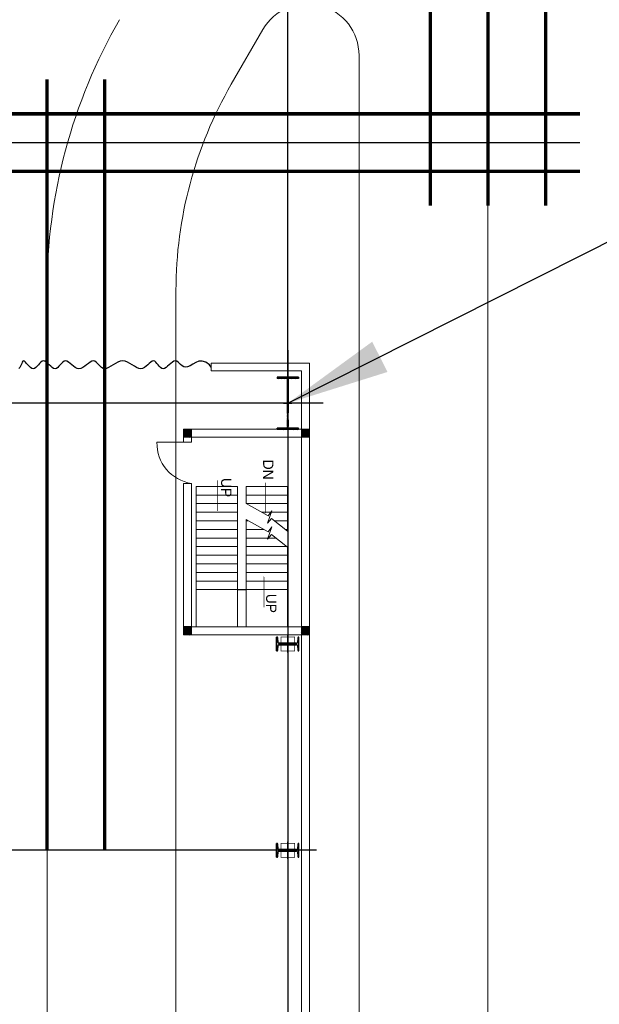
# Model space of a CAD drawing. Extents: x -7650383 to 4934791, y -137560 to 1826789.
# Tile 115 of 256: x 2159290 to 2176146, y 6158 to 34790. Entities that reach past the tile are written whole.
import ezdxf

# ---------------------------------------------------------------- set-up
doc = ezdxf.new("R2010")
doc.units = 0
doc.header["$LTSCALE"] = 800
doc.header["$MEASUREMENT"] = 0
for name, pattern in [('CENTER', [2, 1.25, -0.25, 0.25, -0.25]), ('CENTER2', [1.125, 0.75, -0.125, 0.125, -0.125]), ('CONTINOUS', [0]), ('HIDDEN', [0.375, 0.25, -0.125])]:
    doc.linetypes.add(name, pattern=pattern)
doc.layers.get('0').update_dxf_attribs({"linetype": 'CONTINUOUS'})
for name, color, linetype in [('Aux_col', 7, 'CONTINUOUS'), ('COL', 1, 'CENTER'), ('GRID', 8, 'CENTER'), ('KEY PLAN', 251, 'CONTINUOUS'), ('PIPE', 1, 'CONTINUOUS'), ('REV3', 2, 'CONTINUOUS')]:
    doc.layers.add(name, color=color, linetype=linetype)
doc.layers.add('WALL', color=6, linetype='CONTINUOUS', lineweight=18)
doc.styles.add('HTX11', font='O8111901')
doc.styles.add('ROMANS', font='ISO9.shx', dxfattribs={"width": 0.8})
doc.styles.get("Standard").update_dxf_attribs({"font": 'ISO9'})
doc.dimstyles.get("Standard").update_dxf_attribs({"dimtxt": 0.18, "dimasz": 0.18, "dimexe": 0.18, "dimexo": 0.0625, "dimgap": 0.09, "dimtad": 0, "dimtih": 1, "dimtoh": 1, "dimdec": 4, "dimzin": 0, "dimdsep": 46, "dimtxsty": 'Standard', "dimcen": 0.09, "dimadec": 0, "dimazin": 0, "dimtfac": 1, "dimtdec": 4, "dimtofl": 0, "dimtmove": 0, "dimatfit": 3, "dimfxl": 1, "dimtolj": 1, "dimtzin": 0, "dimarcsym": 0})
pattern_1 = [(225, (987345.39, 1095521.387), (-22.097087, 22.097087), [])]
pattern_2 = [(225, (990776.214, 1095521.387), (-22.097087, 22.097087), [])]

# ---------------------------------------------------------------- blocks, each defined once
blk = doc.blocks.new('A$C3C7577A7')
blk.add_line((0, 0), (0, -132347))
at = {"layer": 'Aux_col', "linetype": 'CONTINOUS'}
for p, q in [((0, 13250), (0, 12750)), ((-250, 13000), (250, 13000)), ((0, 7250), (0, 6750)), ((-250, 7000), (250, 7000))]:
    blk.add_line(p, q, dxfattribs=at)
at = {"layer": 'Aux_col', "linetype": 'CONTINOUS', "const_width": 20, "flags": 128}
for points in [[(-200, 13200), (200, 13200), (200, 12800), (-200, 12800)], [(-200, 7200), (200, 7200), (200, 6800), (-200, 6800)]]:
    blk.add_lwpolyline(points, close=True, dxfattribs=at)
blk = doc.blocks.new('A$C41E52089')
at = {"layer": 'COL'}
h = blk.add_hatch(dxfattribs=at)
h.set_pattern_fill('ANSI31', color=256, scale=100, style=0)
h.paths.add_polyline_path([(310, -720), (0, -720), (0, -760), (310, -760)])
h.paths.add_polyline_path([(0, -720), (-310, -720), (-310, -760), (0, -760)])
h.paths.add_polyline_path([(0, 0), (-13, 0), (-13, -720), (0, -720)])
h.paths.add_polyline_path([(0, 720), (-13, 720), (-13, 0), (0, 0)])
h.paths.add_polyline_path([(12, 0), (0, 0), (0, -720), (12, -720)])
h.paths.add_polyline_path([(12, 720), (0, 720), (0, 0), (12, 0)])
h.paths.add_polyline_path([(310, 760), (0, 760), (0, 720), (12, 720), (310, 720)])
h.paths.add_polyline_path([(0, 760), (-310, 760), (-310, 720), (0, 720)])
for p, q in [((-310, 760), (310, 760)), ((-310, 760), (-310, 720)), ((-310, 720), (310, 720)), ((-13, -720), (-13, 720)), ((12, -720), (12, 720)), ((310, 760), (310, 720)), ((-310, -720), (310, -720)), ((-310, -760), (-310, -720)), ((-310, -760), (310, -760)), ((310, -760), (310, -720))]:
    blk.add_line(p, q, dxfattribs=at)
at = {"layer": 'COL', "color": 2}
for p, q in [((0, -800), (0, 800)), ((123, 0), (-123, 0))]:
    blk.add_line(p, q, dxfattribs=at)
blk = doc.blocks.new('Stair-Unl. Bay')
at = {"layer": 'REV3', "linetype": 'Continuous'}
h = blk.add_hatch(dxfattribs=at)
h.set_pattern_fill('ANSI31', color=256, scale=250, angle=90, style=0)
h.set_pattern_definition(pattern_1)
h.paths.add_polyline_path([(862563, 874681), (862563, 874796), (862793, 874796), (862793, 874681)])
h = blk.add_hatch(dxfattribs=at)
h.set_pattern_fill('ANSI31', color=256, scale=250, angle=90, style=0)
h.set_pattern_definition(pattern_2)
h.paths.add_polyline_path([(865994, 874681), (865994, 874796), (866224, 874796), (866224, 874681)])
h = blk.add_hatch(dxfattribs=at)
h.set_pattern_fill('ANSI31', color=256, scale=250, angle=90, style=0)
h.set_pattern_definition(pattern_1)
h.paths.add_polyline_path([(862563, 874566), (862563, 874681), (862793, 874681), (862793, 874566)])
h = blk.add_hatch(dxfattribs=at)
h.set_pattern_fill('ANSI31', color=256, scale=250, angle=90, style=0)
h.set_pattern_definition(pattern_2)
h.paths.add_polyline_path([(865994, 874566), (865994, 874681), (866224, 874681), (866224, 874566)])
h = blk.add_hatch(dxfattribs=at)
h.set_pattern_fill('ANSI31', color=256, scale=250, angle=90, style=0)
h.set_pattern_definition([(225, (987345.39, 1089771.387), (-22.097087, 22.097087), [])])
h.paths.add_polyline_path([(862563, 868816), (862563, 869046), (862793, 869046), (862793, 868816)])
h = blk.add_hatch(dxfattribs=at)
h.set_pattern_fill('ANSI31', color=256, scale=250, angle=90, style=0)
h.set_pattern_definition([(225, (990776.214, 1089771.387), (-22.097087, 22.097087), [])])
h.paths.add_polyline_path([(865994, 868816), (865994, 869046), (866224, 869046), (866224, 868816)])
for p, q in [((862563, 874796), (862793, 874796)), ((865994, 874796), (866224, 874796)), ((862563, 874566), (862793, 874566)), ((865994, 874566), (866224, 874566)), ((864652, 873481), (864402, 873481))]:
    blk.add_line(p, q, dxfattribs=at)
at = {"layer": 'REV3', "linetype": 'Continuous', "flags": 128}
for points in [[(863885, 873083, 0, 150, 0), (863885, 873438, 25, 25, 0), (863885, 873997, 25, 25, 0)], [(863833, 871281, 0, 150, 0), (863833, 870927, 25, 25, 0), (863833, 870368, 25, 25, 0)], [(865241, 871216, 0, 150, 0), (865241, 870861, 25, 25, 0), (865241, 870303, 25, 25, 0)]]:
    blk.add_lwpolyline(points, format="xyseb", dxfattribs=at)
at = {"layer": 'WALL'}
for p, q in [((863202, 874566), (863202, 872244)), ((864402, 874566), (864402, 871446)), ((864652, 874566), (864652, 870981)), ((865852, 874566), (865852, 870481)), ((866224, 870395), (866224, 874418)), ((864402, 873481), (863202, 873481)), ((865852, 873481), (864652, 873481)), ((864402, 873231), (863202, 873231)), ((865852, 873231), (864652, 873231)), ((864402, 872981), (863202, 872981)), ((864402, 872731), (863202, 872731)), ((865852, 872981), (864652, 872981)), ((865852, 872731), (864652, 872731)), ((864402, 872481), (863202, 872481)), ((865852, 872481), (864652, 872481)), ((864402, 872231), (863202, 872231)), ((865852, 872231), (864652, 872231)), ((863535, 871981), (864402, 871981)), ((865852, 871981), (864652, 871981)), ((863202, 871779), (863202, 870481)), ((863202, 871731), (863263, 871731)), ((863888, 871731), (864402, 871731)), ((865852, 871731), (864652, 871731)), ((863202, 871481), (863580, 871481)), ((864339, 871481), (864402, 871481)), ((865852, 871481), (864652, 871481)), ((863202, 871231), (863952, 871231)), ((865852, 871231), (864652, 871231)), ((863202, 870981), (864402, 870981)), ((863202, 870731), (864402, 870731)), ((864402, 870981), (864402, 870481)), ((865852, 870981), (864652, 870981)), ((865852, 870731), (864652, 870731)), ((863202, 870481), (864402, 870481)), ((865852, 870481), (864652, 870481)), ((865993, 870395), (866223, 870395)), ((865994, 869195), (866997, 869195))]:
    blk.add_line(p, q, dxfattribs=at)
for points in [[(862563, 874796), (862563, 874566), (866224, 874566), (866224, 874796)], [(866224, 868816), (866224, 869046), (862563, 869046), (862563, 868816)]]:
    blk.add_lwpolyline(points, close=True, dxfattribs=at)
for points in [[(862793, 869046), (862793, 874796)], [(865994, 870395), (865994, 874796)], [(866224, 870395), (866224, 874796)], [(862563, 869046), (862563, 874566)], [(865994, 870395), (865994, 874566)], [(865993, 874418), (865994, 870395)], [(864652, 870481), (864652, 873481)], [(866224, 872818), (866224, 870395)], [(863198, 872247), (863670, 871875), (863781, 872015), (863655, 871659), (863766, 871799), (864402, 871446)], [(863198, 871783), (863670, 871410), (863781, 871550), (863655, 871194), (863766, 871335), (864402, 870981)], [(862563, 868816), (862563, 869086)], [(862793, 868816), (862793, 869046)], [(865994, 868816), (865994, 869195)], [(866224, 868816), (866224, 869195)]]:
    blk.add_lwpolyline(points, dxfattribs=at)
blk.add_arc((865811, 869223), 1186, 358.6299, 81.1377, dxfattribs=at)
at = {"style": 'HTX11'}
for s, p in [('UP', (863822, 873602)), ('UP', (865131, 870236)), ('DN', (863909, 869703))]:
    blk.add_text(s, height=300, rotation=90, dxfattribs=at).set_placement(p)
blk = doc.blocks.new('I4')
blk.add_lwpolyline([(250, 200), (248, 200, 0.388879), (223, 177), (216, 43, -0.388879), (191, 20), (-191, 20, -0.388879), (-216, 43), (-223, 177, 0.388879), (-248, 200), (-250, 200), (-250, -200), (-248, -200, 0.388879), (-223, -177), (-216, -43, -0.388879), (-191, -20), (191, -20, -0.388879), (216, -43), (223, -177, 0.388879), (248, -200), (250, -200), (250, 200), (250, -200)], format="xyb")

msp = doc.modelspace()

# ---------------------------------------------------------------- linework, layer by layer
msp.add_line((2167410, 10635.3), (2166760, 10635.3))
at = {"layer": 'GRID', "linetype": 'CENTER', "ltscale": 5000}
for p, q in [((2167085, 25178.7), (2167085, -14374.9)), ((2168111.3, 23635.3), (2072684.5, 23635.3))]:
    msp.add_line(p, q, dxfattribs=at)
at = {"layer": 'GRID', "linetype": 'CENTER', "ltscale": 2500}
msp.add_line((2167924.4, 10635.3), (2118014.2, 10635.3), dxfattribs=at)
at = {"layer": 'KEY PLAN', "linetype": 'CONTINOUS', "lineweight": 15}
for p, q in [((2172908, 80115.9), (2172908, -39752.7)), ((2165442.6, 32914.7), (2166358.9, 34501.9)), ((2169158, 33751.9), (2169158, -14828.6)), ((2160085, 26915.1), (2160085, -21114.7)), ((2163835, -14828.1), (2163835, 26915.1))]:
    msp.add_line(p, q, dxfattribs=at)
at = {"layer": 'KEY PLAN', "linetype": 'CONTINOUS', "lineweight": 15, "const_width": 100}
for points in [[(2171232, 78232.8), (2171232, 29377.3)], [(2172908, 78232.8), (2172908, 29377.3)], [(2174584, 78232.8), (2174584, 29377.3)]]:
    msp.add_lwpolyline(points, dxfattribs=at)
at = {"layer": 'KEY PLAN', "linetype": 'HIDDEN', "ltscale": 5000, "const_width": 100}
for points in [[(2160084.9, 33053.3), (2160084.9, 10635.3)], [(2161760.9, 33053.3), (2161760.9, 10635.3)], [(2143297, 32053.3), (2175584, 32053.3)], [(2143297, 30377.3), (2175584, 30377.3)]]:
    msp.add_lwpolyline(points, dxfattribs=at)
at = {"layer": 'KEY PLAN', "linetype": 'CENTER2', "ltscale": 5000}
msp.add_lwpolyline([(2143297, 31215.3), (2175584, 31215.3)], dxfattribs=at)
at = {"layer": 'KEY PLAN', "linetype": 'CONTINOUS', "lineweight": 15}
for centre, radius, start, end in [((2167658, 33751.9), 1500, 0, 150), ((2175834.9, 26914.7), 15750, 150, 180), ((2175834.9, 26914.7), 12000, 150, 180)]:
    msp.add_arc(centre, radius, start, end, dxfattribs=at)
at = {"layer": 'PIPE'}
msp.add_lwpolyline([(2164856.1, 24680.8), (2164805.7, 24751.4), (2164701.5, 24834.1), (2164600.1, 24864.6), (2164502.6, 24856.1), (2164410.2, 24821.7), (2164323.9, 24774.6), (2164244.9, 24728.1), (2164174.4, 24695.3), (2164113, 24686.2), (2164059.6, 24698), (2164012.6, 24724.6), (2163970.3, 24759.9), (2163931.3, 24797.9), (2163893.8, 24832.6), (2163856.2, 24857.8), (2163817.1, 24867.6), (2163775.1, 24857.7), (2163730.6, 24831.7), (2163684.6, 24794.9), (2163637.7, 24752.7), (2163590.8, 24710.6), (2163544.8, 24673.8), (2163500.3, 24647.8), (2163458.3, 24637.9), (2163419.3, 24647.8), (2163382.8, 24673.8), (2163348.2, 24710.6), (2163314.8, 24752.7), (2163282, 24794.9), (2163248.9, 24831.7), (2163215, 24857.7), (2163179.5, 24867.6), (2163141.9, 24857.7), (2163102, 24831.7), (2163059.7, 24794.9), (2163015, 24752.7), (2162967.7, 24710.6), (2162917.8, 24673.8), (2162865.2, 24647.8), (2162809.9, 24637.9), (2162751.8, 24647.8), (2162691.1, 24673.8), (2162628.1, 24710.6), (2162563, 24752.7), (2162496.1, 24794.9), (2162427.6, 24831.7), (2162357.8, 24857.7), (2162286.9, 24867.6), (2162215.3, 24857.7), (2162143.7, 24831.7), (2162073, 24794.9), (2162004, 24752.7), (2161937.6, 24710.6), (2161874.5, 24673.8), (2161815.6, 24647.8), (2161761.7, 24637.9), (2161713.4, 24647.8), (2161669.7, 24673.8), (2161629.4, 24710.6), (2161591.2, 24752.7), (2161554, 24794.9), (2161516.4, 24831.7), (2161477.3, 24857.7), (2161435.4, 24867.6), (2161389.7, 24857.7), (2161340.6, 24831.7), (2161288.8, 24794.9), (2161234.9, 24752.7), (2161179.6, 24710.6), (2161123.5, 24673.8), (2161067.4, 24647.8), (2161011.7, 24637.9), (2160957.3, 24647.8), (2160904.1, 24673.8), (2160852.4, 24710.6), (2160802.4, 24752.7), (2160754, 24794.9), (2160707.5, 24831.7), (2160663, 24857.7), (2160620.6, 24867.6), (2160580.2, 24857.7), (2160541.7, 24831.7), (2160504.3, 24794.9), (2160467.6, 24752.7), (2160431.2, 24710.6), (2160394.4, 24673.8), (2160356.9, 24647.8), (2160318, 24637.9), (2160277.4, 24647.8), (2160235.5, 24673.8), (2160192.7, 24710.6), (2160149.4, 24752.7), (2160106.1, 24794.9), (2160063.3, 24831.7), (2160021.4, 24857.7), (2159980.8, 24867.6), (2159941.9, 24857.7), (2159904.5, 24831.7), (2159867.9, 24794.9), (2159832, 24752.7), (2159796.1, 24710.6), (2159759.9, 24673.8), (2159722.9, 24647.8), (2159684.7, 24637.9), (2159645.2, 24647.8), (2159604.9, 24673.8), (2159564.8, 24710.6), (2159525.9, 24752.7), (2159488.9, 24794.9), (2159455, 24831.7), (2159424.8, 24857.7), (2159399.4, 24867.6), (2159379.2, 24857.7), (2159362.7, 24831.7), (2159347.8, 24794.9), (2159332.4, 24752.7), (2159314.7, 24710.6), (2159292.4, 24673.8), (2159263.7, 24647.8)], dxfattribs=at)
at = {"layer": 'WALL'}
for p, q in [((2167715, 24805.3), (2164856.1, 24805.3)), ((2164856.1, 24575.3), (2164856.1, 24805.3)), ((2167715, 24805.3), (2167715, -14193.5)), ((2167485, 24575.3), (2164856.1, 24575.3)), ((2167485, 24575.3), (2167485, -13963.5))]:
    msp.add_line(p, q, dxfattribs=at)

# ---------------------------------------------------------------- block references
at = {"rotation": 180}
msp.add_blockref('A$C3C7577A7', (2167085, 23635.3), dxfattribs=at)
at = {"color": 8, "rotation": 180}
msp.add_blockref('Stair-Unl. Bay', (3030277.9, 891697.5), dxfattribs=at)
at = {"layer": 'COL', "rotation": 180}
msp.add_blockref('A$C41E52089', (2167085, 23635.3), dxfattribs=at)
msp.add_blockref('A$C41E52089', (2167085, 23635.3), dxfattribs=at)
at = {"layer": 'COL', "xscale": 1.299999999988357, "rotation": 180}
for p in [(2167085, 16635.3), (2167085, 10635.3)]:
    msp.add_blockref('I4', p, dxfattribs=at)

# ---------------------------------------------------------------- texts
at = {"layer": 'KEY PLAN', "linetype": 'CONTINOUS', "lineweight": 15, "insert": (2146195.7, 34704.6), "char_height": 375, "width": 3598.617, "attachment_point": 1, "style": 'ROMANS'}
msp.add_mtext('\\pi111.81;{\\W1;FOUNDATION \\P\\pi67.166;FOR STATOR \\P\\pi852.88;LIFTING  \\P\\pi227.88;STRUCTURE}', dxfattribs=at)

# ---------------------------------------------------------------- leaders
at = {"linetype": 'CONTINOUS', "lineweight": 15}
msp.add_leader([(2167084.9, 23635.3), (2196449.8, 38443), (2203077.3, 38443)], dimstyle='Standard', override={"dimtxt": 350, "dimasz": 3000, "dimexe": 0, "dimexo": 0, "dimgap": 100, "dimtad": 0, "dimtih": 0, "dimtoh": 0, "dimdec": 0, "dimtxsty": 'ROMANS', "dimcen": 0, "dimclrd": 9, "dimclre": 9, "dimclrt": 256, "dimtdec": 0, "dimtix": 1, "dimtofl": 1, "dimatfit": 0}, dxfattribs=at)

doc.saveas('drawing.dxf')
